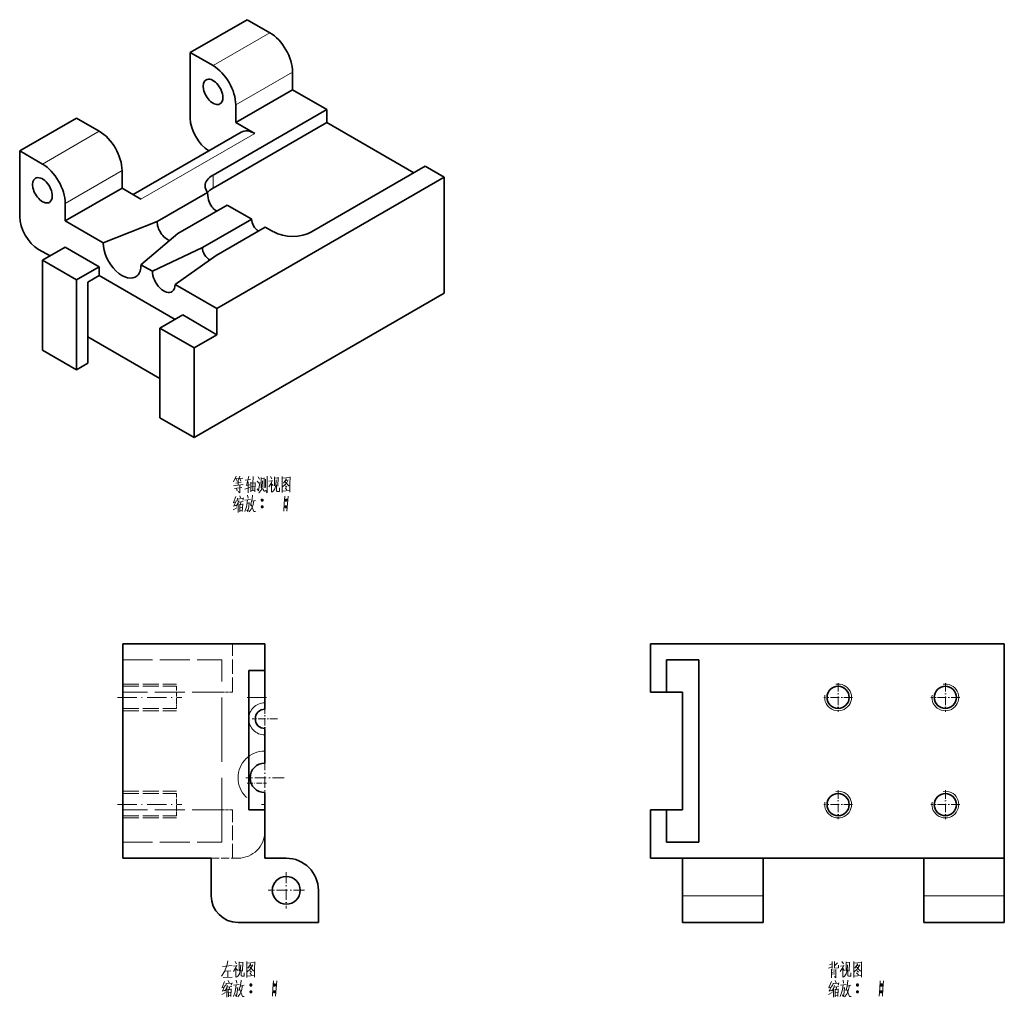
# Model space of a CAD drawing. Extents: x 102 to 469, y 34 to 291.
# Tile 2 of 2: x 286 to 469, y 109 to 291. Entities that reach past the tile are written whole.
import ezdxf

# ---------------------------------------------------------------- set-up
doc = ezdxf.new("R2010")
doc.units = 0
doc.linetypes.add('DASHDOT', pattern=[18.5, 12, -3, 0.5, -3])
doc.linetypes.add('DASHED', pattern=[15, 12, -3])

msp = doc.modelspace()

# ---------------------------------------------------------------- linework, layer by layer
at = {"color": 7, "lineweight": 35, "ltscale": 0.306186}
for p, q in [((328.15, 290.98), (317.54, 284.85)), ((317.54, 272.61), (317.54, 284.85)), ((326.03, 271.79), (336.64, 277.91)), ((296.33, 272.61), (285.72, 266.48)), ((285.72, 254.24), (285.72, 266.48)), ((294.21, 253.42), (304.82, 259.54))]:
    msp.add_line(p, q, dxfattribs=at)
at = {"color": 7, "lineweight": 35, "ltscale": 0.122475}
for p, q in [((328.15, 290.98), (332.39, 288.53)), ((296.33, 272.61), (300.57, 270.16)), ((285.72, 266.48), (289.97, 264.03)), ((296.33, 242.4), (300.57, 244.85)), ((316.13, 235.87), (311.89, 233.42))]:
    msp.add_line(p, q, dxfattribs=at)
at = {"color": 7, "lineweight": 13, "ltscale": 0.306186}
for p, q in [((321.79, 282.41), (332.39, 288.53)), ((326.03, 275.06), (336.64, 281.18)), ((289.97, 264.03), (300.57, 270.16)), ((294.21, 256.69), (304.82, 262.81))]:
    msp.add_line(p, q, dxfattribs=at)
at = {"color": 7, "lineweight": 35, "ltscale": 0.122474}
for p, q in [((317.54, 284.85), (321.79, 282.41)), ((289.97, 246.07), (294.21, 248.52)), ((322.49, 237.09), (322.49, 232.19)), ((322.49, 232.19), (318.25, 229.74))]:
    msp.add_line(p, q, dxfattribs=at)
at = {"color": 7, "lineweight": 35, "ltscale": 0.08165}
for p, q in [((336.64, 281.18), (336.64, 277.91)), ((326.03, 271.79), (326.03, 275.06))]:
    msp.add_line(p, q, dxfattribs=at)
at = {"color": 7, "lineweight": 35, "ltscale": 0.183711}
for p, q in [((343, 274.24), (336.64, 277.91)), ((294.21, 248.52), (300.57, 244.85)), ((289.97, 229.33), (296.33, 225.66))]:
    msp.add_line(p, q, dxfattribs=at)
at = {"color": 7, "lineweight": 35}
for p, q in [((321.79, 261.99), (343, 274.24)), ((321.79, 259.54), (343, 271.79)), ((327.06, 270), (306.89, 258.35)), ((361.38, 263.63), (340.17, 251.38)), ((364.92, 261.58), (322.49, 237.09)), ((364.92, 261.58), (364.92, 239.95)), ((364.92, 239.95), (318.25, 213)), ((331.45, 174.5), (304.95, 174.5)), ((304.95, 174.5), (304.95, 134.5)), ((469.4, 174.5), (403.4, 174.5)), ((469.4, 174.5), (469.4, 134.5)), ((412.4, 137.5), (412.4, 171.5)), ((328.45, 143.5), (328.45, 169.5)), ((409.4, 165.5), (409.4, 143.5)), ((403.4, 134.5), (469.4, 134.5))]:
    msp.add_line(p, q, dxfattribs=at)
at = {"color": 7, "lineweight": 35, "ltscale": 0.061237}
for p, q in [((343, 274.24), (343, 271.79)), ((296.33, 225.66), (298.45, 226.88))]:
    msp.add_line(p, q, dxfattribs=at)
at = {"color": 7, "lineweight": 35, "ltscale": 0.102062}
for p, q in [((329.56, 269.75), (326.03, 271.79)), ((364.92, 261.58), (361.38, 263.63)), ((308.35, 257.5), (304.82, 259.54))]:
    msp.add_line(p, q, dxfattribs=at)
at = {"color": 7, "lineweight": 35, "ltscale": 0.469486}
msp.add_line((343, 271.79), (359.26, 262.4), dxfattribs=at)
at = {"color": 7, "lineweight": 13}
msp.add_line((329.56, 269.75), (308.35, 257.5), dxfattribs=at)
at = {"color": 7, "lineweight": 35, "ltscale": 0.081649}
for p, q in [((304.82, 259.54), (304.82, 262.81)), ((294.21, 256.69), (294.21, 253.42))]:
    msp.add_line(p, q, dxfattribs=at)
at = {"color": 7, "lineweight": 13, "ltscale": 0.061237}
msp.add_line((321.79, 261.99), (321.79, 259.54), dxfattribs=at)
at = {"color": 7, "lineweight": 35, "ltscale": 0.271816}
msp.add_line((311.36, 253.32), (320.77, 258.75), dxfattribs=at)
at = {"color": 7, "lineweight": 35, "ltscale": 0.265361}
for p, q in [((315.25, 251.07), (324.44, 256.38)), ((319.81, 248.44), (329, 253.75))]:
    msp.add_line(p, q, dxfattribs=at)
at = {"color": 7, "lineweight": 35, "ltscale": 0.13166}
msp.add_line((329, 253.75), (324.44, 256.38), dxfattribs=at)
at = {"color": 7, "lineweight": 35, "ltscale": 0.204125}
msp.add_line((294.21, 253.42), (301.28, 249.34), dxfattribs=at)
at = {"color": 7, "lineweight": 35, "ltscale": 0.27085}
msp.add_line((311.36, 253.32), (301.28, 249.34), dxfattribs=at)
at = {"color": 7, "lineweight": 35, "ltscale": 0.265362}
msp.add_line((322.35, 246.97), (331.54, 252.28), dxfattribs=at)
at = {"color": 7, "lineweight": 35, "ltscale": 0.044907}
msp.add_line((333.1, 251.38), (331.54, 252.28), dxfattribs=at)
at = {"color": 7, "lineweight": 35, "ltscale": 0.22552}
msp.add_line((315.25, 251.07), (308.35, 245.25), dxfattribs=at)
at = {"color": 7, "lineweight": 35, "ltscale": 0.061238}
for p, q in [((291.38, 246.89), (289.26, 248.11)), ((308.35, 245.25), (310.47, 244.03)), ((300.57, 243.21), (298.45, 241.99))]:
    msp.add_line(p, q, dxfattribs=at)
at = {"color": 7, "lineweight": 35, "ltscale": 0.258072}
msp.add_line((319.81, 248.44), (310.47, 244.03), dxfattribs=at)
at = {"color": 7, "lineweight": 35, "ltscale": 0.233666}
msp.add_line((322.35, 246.97), (314.72, 241.58), dxfattribs=at)
at = {"color": 7, "lineweight": 35, "ltscale": 0.183712}
for p, q in [((296.33, 242.4), (289.97, 246.07)), ((316.13, 235.87), (322.49, 232.19)), ((318.25, 229.74), (311.89, 233.42)), ((311.89, 216.68), (318.25, 213))]:
    msp.add_line(p, q, dxfattribs=at)
at = {"color": 7, "lineweight": 35, "ltscale": 0.418455}
for p, q in [((289.97, 246.07), (289.97, 229.33)), ((311.89, 233.42), (311.89, 216.68))]:
    msp.add_line(p, q, dxfattribs=at)
at = {"color": 7, "lineweight": 35, "ltscale": 0.040825}
msp.add_line((300.57, 244.85), (300.57, 243.21), dxfattribs=at)
at = {"color": 7, "lineweight": 35, "ltscale": 0.408248}
msp.add_line((314.72, 235.05), (300.57, 243.21), dxfattribs=at)
at = {"color": 7, "lineweight": 35, "ltscale": 0.418454}
for p, q in [((296.33, 242.4), (296.33, 225.66)), ((318.25, 229.74), (318.25, 213))]:
    msp.add_line(p, q, dxfattribs=at)
at = {"color": 7, "lineweight": 35, "ltscale": 0.37763}
msp.add_line((298.45, 241.99), (298.45, 226.88), dxfattribs=at)
at = {"color": 7, "lineweight": 35, "ltscale": 0.255155}
msp.add_line((298.45, 231.78), (298.45, 241.99), dxfattribs=at)
at = {"color": 7, "lineweight": 35, "ltscale": 0.224536}
msp.add_line((314.72, 241.58), (322.49, 237.09), dxfattribs=at)
at = {"color": 7, "lineweight": 35, "ltscale": 0.387836}
msp.add_line((298.45, 231.78), (311.89, 224.03), dxfattribs=at)
at = {"color": 7, "linetype": 'DASHED', "lineweight": 13, "ltscale": 0.225}
for p, q in [((325.45, 165.5), (325.45, 174.5)), ((325.45, 134.5), (325.45, 143.5))]:
    msp.add_line(p, q, dxfattribs=at)
at = {"color": 7, "lineweight": 35, "ltscale": 0.125}
for p, q in [((331.45, 174.5), (331.45, 169.5)), ((331.45, 164.5), (331.45, 169.5)), ((409.4, 127.5), (409.4, 122.5)), ((424.4, 122.5), (424.4, 127.5)), ((454.4, 127.5), (454.4, 122.5)), ((469.4, 127.5), (469.4, 122.5))]:
    msp.add_line(p, q, dxfattribs=at)
at = {"color": 7, "lineweight": 35, "ltscale": 0.225}
for p, q in [((403.4, 165.5), (403.4, 174.5)), ((331.45, 143.5), (331.45, 134.5)), ((403.4, 134.5), (403.4, 143.5))]:
    msp.add_line(p, q, dxfattribs=at)
at = {"color": 7, "linetype": 'DASHED', "lineweight": 13, "ltscale": 0.4625}
for p, q in [((304.95, 171.5), (323.45, 171.5)), ((323.45, 165.5), (304.95, 165.5)), ((323.45, 143.5), (304.95, 143.5)), ((304.95, 137.5), (323.45, 137.5))]:
    msp.add_line(p, q, dxfattribs=at)
at = {"color": 7, "linetype": 'DASHED', "lineweight": 13}
msp.add_line((323.45, 137.5), (323.45, 171.5), dxfattribs=at)
at = {"color": 7, "lineweight": 35, "ltscale": 0.15}
for p, q in [((406.4, 171.5), (406.4, 165.5)), ((406.4, 171.5), (412.4, 171.5)), ((406.4, 143.5), (406.4, 137.5)), ((412.4, 137.5), (406.4, 137.5)), ((341.45, 122.5), (341.45, 128.5))]:
    msp.add_line(p, q, dxfattribs=at)
at = {"color": 7, "lineweight": 35, "ltscale": 0.075}
for p, q in [((331.45, 169.5), (328.45, 169.5)), ((403.4, 165.5), (406.4, 165.5)), ((409.4, 165.5), (406.4, 165.5)), ((331.45, 143.5), (328.45, 143.5)), ((403.4, 143.5), (406.4, 143.5)), ((409.4, 143.5), (406.4, 143.5))]:
    msp.add_line(p, q, dxfattribs=at)
at = {"color": 7, "linetype": 'DASHDOT', "lineweight": 13, "ltscale": 0.134355}
for p, q in [((438.4, 167.19), (438.4, 161.81)), ((458.4, 167.19), (458.4, 161.81)), ((441.09, 164.5), (435.71, 164.5)), ((461.09, 164.5), (455.71, 164.5)), ((438.4, 147.19), (438.4, 141.81)), ((458.4, 147.19), (458.4, 141.81)), ((441.09, 144.5), (435.71, 144.5)), ((461.09, 144.5), (455.71, 144.5))]:
    msp.add_line(p, q, dxfattribs=at)
at = {"color": 7, "linetype": 'DASHED', "lineweight": 13, "ltscale": 0.25}
for p, q in [((304.95, 167), (314.95, 167)), ((304.95, 167), (314.95, 167)), ((304.95, 166.57), (314.95, 166.57)), ((304.95, 166.57), (314.95, 166.57)), ((304.95, 162.43), (314.95, 162.43)), ((304.95, 162.43), (314.95, 162.43)), ((304.95, 162), (314.95, 162)), ((304.95, 162), (314.95, 162)), ((304.95, 147), (314.95, 147)), ((304.95, 147), (314.95, 147)), ((304.95, 146.57), (314.95, 146.57)), ((304.95, 146.57), (314.95, 146.57)), ((304.95, 142.43), (314.95, 142.43)), ((304.95, 142.43), (314.95, 142.43)), ((304.95, 142), (314.95, 142)), ((304.95, 142), (314.95, 142))]:
    msp.add_line(p, q, dxfattribs=at)
at = {"color": 7, "linetype": 'DASHED', "lineweight": 13, "ltscale": 0.076449}
for p, q in [((314.95, 163.51), (314.95, 166.57)), ((314.95, 143.51), (314.95, 146.57))]:
    msp.add_line(p, q, dxfattribs=at)
at = {"color": 7, "linetype": 'DASHED', "lineweight": 13, "ltscale": 0.05}
for p, q in [((325.45, 165.5), (323.45, 165.5)), ((325.45, 143.5), (323.45, 143.5))]:
    msp.add_line(p, q, dxfattribs=at)
at = {"color": 7, "linetype": 'DASHDOT', "lineweight": 13, "ltscale": 0.3}
for p, q in [((303.95, 164.5), (315.95, 164.5)), ((303.95, 144.5), (315.95, 144.5))]:
    msp.add_line(p, q, dxfattribs=at)
at = {"color": 7, "linetype": 'DASHED', "lineweight": 13, "ltscale": 0.026901}
for p, q in [((314.95, 162.43), (314.95, 163.51)), ((314.95, 142.43), (314.95, 143.51))]:
    msp.add_line(p, q, dxfattribs=at)
at = {"color": 7, "linetype": 'DASHDOT', "lineweight": 13, "ltscale": 0.089999}
for p, q in [((328.15, 164.5), (331.75, 164.5)), ((328.15, 148.5), (331.75, 148.5))]:
    msp.add_line(p, q, dxfattribs=at)
at = {"color": 7, "lineweight": 13, "ltscale": 0.075}
msp.add_line((331.45, 164.5), (328.45, 164.5), dxfattribs=at)
at = {"color": 7, "lineweight": 35, "ltscale": 0.055}
msp.add_line((331.45, 164.5), (331.45, 162.3), dxfattribs=at)
at = {"color": 7, "linetype": 'DASHDOT', "lineweight": 13, "ltscale": 0.117}
for p, q in [((331.45, 162.84), (331.45, 158.16)), ((333.79, 160.5), (329.11, 160.5))]:
    msp.add_line(p, q, dxfattribs=at)
at = {"color": 7, "lineweight": 35, "ltscale": 0.16125}
msp.add_line((331.45, 158.7), (331.45, 152.25), dxfattribs=at)
at = {"color": 7, "linetype": 'DASHDOT', "lineweight": 13, "ltscale": 0.17875}
msp.add_line((331.45, 153.07), (331.45, 145.93), dxfattribs=at)
at = {"color": 7, "linetype": 'DASHDOT', "lineweight": 13, "ltscale": 0.178751}
msp.add_line((335.03, 149.5), (327.88, 149.5), dxfattribs=at)
at = {"color": 7, "lineweight": 13, "ltscale": 0.010957}
msp.add_line((328.89, 148.5), (328.45, 148.5), dxfattribs=at)
at = {"color": 7, "lineweight": 35, "ltscale": 0.08125}
msp.add_line((331.45, 143.5), (331.45, 146.75), dxfattribs=at)
at = {"color": 7, "lineweight": 35, "ltscale": 0.4125}
msp.add_line((321.45, 134.5), (304.95, 134.5), dxfattribs=at)
at = {"color": 7, "lineweight": 35, "ltscale": 0.175}
for p, q in [((321.45, 134.5), (321.45, 127.5)), ((409.4, 134.5), (409.4, 127.5)), ((424.4, 134.5), (424.4, 127.5)), ((454.4, 134.5), (454.4, 127.5)), ((469.4, 134.5), (469.4, 127.5))]:
    msp.add_line(p, q, dxfattribs=at)
at = {"color": 7, "linetype": 'DASHED', "lineweight": 13, "ltscale": 0.125}
msp.add_line((321.45, 134.5), (326.45, 134.5), dxfattribs=at)
at = {"color": 7, "lineweight": 35, "ltscale": 0.1}
msp.add_line((335.45, 134.5), (331.45, 134.5), dxfattribs=at)
at = {"color": 7, "linetype": 'DASHDOT', "lineweight": 13, "ltscale": 0.169}
for p, q in [((335.45, 131.88), (335.45, 125.12)), ((338.83, 128.5), (332.07, 128.5))]:
    msp.add_line(p, q, dxfattribs=at)
at = {"color": 7, "lineweight": 13, "ltscale": 0.375}
for p, q in [((424.4, 127.5), (409.4, 127.5)), ((469.4, 127.5), (454.4, 127.5))]:
    msp.add_line(p, q, dxfattribs=at)
at = {"color": 7, "lineweight": 35, "ltscale": 0.375}
for p, q in [((326.45, 122.5), (341.45, 122.5)), ((424.4, 122.5), (409.4, 122.5)), ((469.4, 122.5), (454.4, 122.5))]:
    msp.add_line(p, q, dxfattribs=at)
at = {"color": 7, "lineweight": 35}
msp.add_lwpolyline([(320.77, 258.75), (320.82, 258.08), (320.96, 257.38), (321.21, 256.69), (321.38, 256.36), (321.58, 256.06), (321.79, 255.82)], dxfattribs=at)
at = {"color": 7, "lineweight": 13}
for points in [[(326.13, 205.79), (325.6, 204.71)], [(326.79, 205.79), (326.44, 204.81)], [(328.44, 205.79), (328.02, 204.08)], [(329.28, 205.72), (329.24, 204.39), (329.21, 203.06)], [(331.87, 205.79), (331.87, 204.25), (331.87, 202.71)], [(332.5, 205.72), (332.78, 205.3)], [(334.7, 205.72), (334.7, 204.25), (334.7, 202.75)], [(327.39, 204.25), (325.6, 204.01)], [(325.92, 205.34), (326.51, 205.44)], [(326.02, 204.5), (327.04, 204.64)], [(326.27, 204.85), (326.06, 205.34)], [(326.51, 204.15), (326.51, 204.85)], [(326.65, 205.34), (327.32, 205.44)], [(326.79, 205.34), (327, 204.88)], [(326.79, 204.08), (326.79, 202.68)], [(327.81, 205.06), (328.75, 205.16)], [(327.95, 204.04), (328.65, 204.15)], [(328.37, 204.71), (328.37, 202.71)], [(328.82, 202.89), (328.82, 204.67)], [(328.82, 204.46), (329.63, 204.57)], [(329.66, 204.64), (329.59, 202.89)], [(330.05, 204.85), (330.33, 204.46)], [(330.22, 205.69), (330.47, 205.2)], [(330.54, 204.6), (330.26, 203.03)], [(330.75, 203.59), (330.75, 205.55)], [(330.75, 205.3), (331.31, 205.37)], [(331.03, 204.95), (330.96, 203.83)], [(331.31, 205.51), (331.31, 203.62)], [(331.59, 203.69), (331.59, 205.2)], [(332.85, 205.06), (332.67, 204.57), (332.18, 203.83)], [(332.22, 204.85), (332.78, 204.92)], [(332.67, 204.57), (332.67, 202.78)], [(332.67, 204.39), (332.99, 204.08)], [(333.27, 205.69), (333.27, 204.01)], [(333.93, 205.51), (333.27, 205.44)], [(333.48, 204.04), (333.3, 203.41)], [(333.58, 205.09), (333.48, 204.04)], [(333.62, 203.06), (333.62, 204.15)], [(333.86, 203.94), (333.93, 205.62)], [(334.7, 205.69), (334.7, 204.29), (334.7, 202.89)], [(336.17, 205.55), (334.7, 205.41)], [(334.77, 203.8), (335.26, 204.22)], [(335.47, 205.27), (334.91, 204.46)], [(335.23, 204.71), (335.93, 203.97)], [(335.26, 204.92), (335.72, 204.99)], [(335.26, 204.22), (335.47, 204.5)], [(335.33, 204.01), (335.58, 203.73)], [(335.47, 204.5), (335.82, 205.13)], [(335.93, 203.97), (336.1, 204.01)], [(336.14, 202.92), (336.14, 204.29), (336.17, 205.69)], [(325.78, 203.52), (327.14, 203.69)], [(326.16, 203.52), (326.3, 203.03)], [(326.79, 202.71), (326.79, 202.68), (326.48, 202.96)], [(326.76, 202.15), (326.93, 201.77)], [(328.68, 203.66), (327.74, 203.34)], [(328.23, 202.22), (328.33, 201.66)], [(328.82, 203.03), (329.59, 203.1)], [(328.96, 203.8), (329.49, 203.87)], [(329.14, 202.26), (329.07, 201.52)], [(330.26, 203.03), (330.05, 203.45)], [(330.36, 202.71), (330.78, 203.2)], [(330.78, 203.2), (330.96, 203.83)], [(331.38, 202.96), (331.03, 203.48)], [(331.87, 202.71), (331.55, 203.17)], [(332.78, 202.78), (333.06, 203.06)], [(333.06, 203.06), (333.3, 203.41)], [(333.76, 202.96), (333.62, 203.06)], [(334.18, 202.96), (333.76, 202.96)], [(334.18, 203.59), (334.18, 202.96)], [(334.7, 202.99), (336.07, 203.1)], [(335.19, 202.08), (335.09, 200.68), (334.98, 199.28)], [(335.23, 203.62), (335.58, 203.24)], [(335.79, 202.08), (335.68, 200.68), (335.58, 199.28)], [(336.14, 202.82), (336.14, 202.92), (336.07, 203.1)], [(325.99, 200.96), (325.57, 200.82)], [(326.06, 201.98), (325.6, 200.89)], [(325.64, 200.19), (326.16, 200.37)], [(326.13, 201.21), (325.67, 200.19)], [(326.44, 200.68), (326.13, 200.19)], [(326.37, 201.66), (326.27, 201.1)], [(326.37, 201.52), (327.42, 201.66)], [(326.62, 201.24), (326.44, 200.68)], [(326.48, 200.75), (326.48, 199.04)], [(326.69, 200.96), (327.39, 201.07)], [(326.76, 200.54), (326.79, 199.14)], [(326.76, 200.44), (327.28, 200.51)], [(327, 201), (326.93, 200.44)], [(327.32, 200.61), (327.25, 199.21)], [(327.46, 201.77), (327.32, 201.31)], [(328.23, 201.38), (328.12, 200.47), (328.02, 200.05), (327.7, 199.18)], [(327.74, 201.31), (328.79, 201.45)], [(328.54, 200.89), (328.44, 200.05), (328.3, 199.21), (328.09, 199.49)], [(328.16, 200.72), (328.54, 200.79)], [(328.93, 200.89), (328.75, 200.33)], [(328.86, 200.65), (329.42, 199.21)], [(329.07, 201.52), (328.93, 200.89)], [(329.21, 200.26), (328.93, 199.63)], [(329, 201.14), (329.7, 201.28)], [(329.42, 201.21), (329.21, 200.26)], [(330.75, 201.35), (331.13, 201.35)], [(330.78, 201.45), (331.1, 201.45)], [(330.78, 201.21), (331.1, 201.21)], [(335.19, 201.35), (335.58, 201.35)], [(335.23, 201.45), (335.54, 201.45)], [(335.23, 201.21), (335.54, 201.21)], [(325.53, 199.53), (326.23, 199.91)], [(326.79, 199.88), (327.18, 199.95)], [(327.25, 199.39), (326.83, 199.32)], [(328.93, 199.63), (328.54, 199.11)], [(329.42, 199.21), (329.73, 199.21)], [(330.75, 200.09), (331.13, 200.09)], [(330.78, 200.19), (331.1, 200.19)], [(330.78, 199.95), (331.1, 199.95)], [(335.19, 200.09), (335.58, 200.09)], [(335.23, 200.19), (335.54, 200.19)], [(335.23, 199.95), (335.54, 199.95)], [(323.55, 114.31), (325.37, 114.45)], [(324.36, 114.38), (323.9, 113.33)], [(324.57, 115.32), (324.36, 114.38)], [(326.25, 114.56), (326.07, 114.07), (325.58, 113.33)], [(325.62, 114.35), (326.18, 114.42)], [(325.9, 115.22), (326.18, 114.8)], [(326.07, 114.07), (326.07, 112.28)], [(326.07, 113.89), (326.39, 113.57)], [(326.67, 115.18), (326.67, 113.5)], [(327.33, 115.01), (326.67, 114.94)], [(326.98, 114.59), (326.88, 113.54)], [(327.26, 113.43), (327.33, 115.11)], [(328.1, 115.22), (328.1, 113.75), (328.1, 112.25)], [(328.1, 115.18), (328.1, 113.79), (328.1, 112.39)], [(329.57, 115.04), (328.1, 114.9)], [(328.87, 114.76), (328.31, 113.96)], [(328.63, 114.21), (329.33, 113.47)], [(328.66, 114.42), (329.12, 114.49)], [(328.66, 113.71), (328.87, 114)], [(328.87, 114), (329.22, 114.62)], [(329.54, 112.42), (329.54, 113.79), (329.57, 115.18)], [(436.58, 113.96), (437.31, 114.24)], [(436.79, 114.62), (437.31, 114.76)], [(437.31, 115.22), (437.31, 113.89)], [(437.7, 115.22), (437.7, 114.14)], [(438.26, 114.94), (437.7, 114.42)], [(437.7, 114.14), (437.8, 114)], [(437.8, 114), (438.5, 114.03)], [(438.5, 114.03), (438.47, 114.52)], [(439.45, 114.56), (439.27, 114.07), (438.78, 113.33)], [(438.82, 114.35), (439.38, 114.42)], [(439.1, 115.22), (439.38, 114.8)], [(439.27, 114.07), (439.27, 112.28)], [(439.27, 113.89), (439.59, 113.57)], [(439.87, 115.18), (439.87, 113.5)], [(440.53, 115.01), (439.87, 114.94)], [(440.18, 114.59), (440.08, 113.54)], [(440.46, 113.43), (440.53, 115.11)], [(441.3, 115.22), (441.3, 113.75), (441.3, 112.25)], [(441.3, 115.18), (441.3, 113.79), (441.3, 112.39)], [(442.77, 115.04), (441.3, 114.9)], [(442.07, 114.76), (441.51, 113.96)], [(441.83, 114.21), (442.53, 113.47)], [(441.86, 114.42), (442.32, 114.49)], [(441.86, 113.71), (442.07, 114)], [(442.07, 114), (442.42, 114.62)], [(442.74, 112.42), (442.74, 113.79), (442.77, 115.18)], [(323.9, 113.33), (323.34, 112.46)], [(323.66, 112.21), (325.37, 112.32)], [(324.04, 113.4), (325.13, 113.5)], [(324.57, 113.43), (324.53, 112.25)], [(326.18, 112.28), (326.46, 112.56)], [(326.46, 112.56), (326.7, 112.91)], [(326.88, 113.54), (326.7, 112.91)], [(327.02, 112.56), (327.02, 113.64)], [(327.16, 112.46), (327.02, 112.56)], [(327.58, 112.46), (327.16, 112.46)], [(327.58, 113.08), (327.58, 112.46)], [(328.1, 112.49), (329.47, 112.6)], [(328.17, 113.29), (328.66, 113.71)], [(328.63, 113.12), (328.98, 112.74)], [(328.73, 113.5), (328.98, 113.22)], [(329.33, 113.47), (329.5, 113.5)], [(329.54, 112.32), (329.54, 112.42), (329.47, 112.6)], [(437.14, 113.79), (437.14, 112.14)], [(437.14, 113.61), (437.98, 113.68)], [(437.14, 113.19), (437.8, 113.26)], [(437.14, 112.88), (437.8, 112.94)], [(437.98, 112.18), (437.7, 112.42)], [(437.98, 113.75), (437.98, 112.18)], [(439.38, 112.28), (439.66, 112.56)], [(439.66, 112.56), (439.9, 112.91)], [(440.08, 113.54), (439.9, 112.91)], [(440.22, 112.56), (440.22, 113.64)], [(440.36, 112.46), (440.22, 112.56)], [(440.78, 112.46), (440.36, 112.46)], [(440.78, 113.08), (440.78, 112.46)], [(441.3, 112.49), (442.67, 112.6)], [(441.37, 113.29), (441.86, 113.71)], [(441.83, 113.12), (442.18, 112.74)], [(441.93, 113.5), (442.18, 113.22)], [(442.53, 113.47), (442.7, 113.5)], [(442.74, 112.32), (442.74, 112.42), (442.67, 112.6)], [(323.87, 110.46), (323.45, 110.32)], [(323.94, 111.47), (323.48, 110.39)], [(324.01, 110.71), (323.55, 109.69)], [(324.25, 111.16), (324.15, 110.6)], [(324.25, 111.02), (325.3, 111.16)], [(324.5, 110.74), (324.32, 110.18)], [(324.36, 110.25), (324.36, 108.54)], [(324.57, 110.46), (325.27, 110.57)], [(324.64, 111.65), (324.81, 111.26)], [(324.88, 110.5), (324.81, 109.93)], [(325.34, 111.26), (325.2, 110.81)], [(326.11, 110.88), (326, 109.97), (325.9, 109.55), (325.58, 108.68)], [(325.62, 110.81), (326.67, 110.95)], [(326.42, 110.39), (326.32, 109.55), (326.18, 108.71), (325.97, 108.99)], [(326.04, 110.22), (326.42, 110.29)], [(326.11, 111.72), (326.21, 111.16)], [(326.81, 110.39), (326.63, 109.83)], [(326.95, 111.02), (326.81, 110.39)], [(326.88, 110.64), (327.58, 110.78)], [(327.02, 111.75), (326.95, 111.02)], [(327.3, 110.71), (327.09, 109.76)], [(328.63, 110.85), (329.01, 110.85)], [(328.66, 110.95), (328.98, 110.95)], [(328.66, 110.71), (328.98, 110.71)], [(333.07, 111.58), (332.97, 110.18), (332.86, 108.78)], [(333.07, 110.85), (333.46, 110.85)], [(333.11, 110.95), (333.42, 110.95)], [(333.11, 110.71), (333.42, 110.71)], [(333.67, 111.58), (333.56, 110.18), (333.46, 108.78)], [(437.07, 110.46), (436.65, 110.32)], [(437.14, 111.47), (436.68, 110.39)], [(437.21, 110.71), (436.75, 109.69)], [(437.45, 111.16), (437.35, 110.6)], [(437.45, 111.02), (438.5, 111.16)], [(437.7, 110.74), (437.52, 110.18)], [(437.56, 110.25), (437.56, 108.54)], [(437.77, 110.46), (438.47, 110.57)], [(437.84, 111.65), (438.01, 111.26)], [(438.08, 110.5), (438.01, 109.93)], [(438.54, 111.26), (438.4, 110.81)], [(439.31, 110.88), (439.2, 109.97), (439.1, 109.55), (438.78, 108.68)], [(438.82, 110.81), (439.87, 110.95)], [(439.62, 110.39), (439.52, 109.55), (439.38, 108.71), (439.17, 108.99)], [(439.24, 110.22), (439.62, 110.29)], [(439.31, 111.72), (439.41, 111.16)], [(440.01, 110.39), (439.83, 109.83)], [(440.15, 111.02), (440.01, 110.39)], [(440.08, 110.64), (440.78, 110.78)], [(440.22, 111.75), (440.15, 111.02)], [(440.5, 110.71), (440.29, 109.76)], [(441.83, 110.85), (442.21, 110.85)], [(441.86, 110.95), (442.18, 110.95)], [(441.86, 110.71), (442.18, 110.71)], [(446.27, 111.58), (446.17, 110.18), (446.06, 108.78)], [(446.27, 110.85), (446.66, 110.85)], [(446.31, 110.95), (446.62, 110.95)], [(446.31, 110.71), (446.62, 110.71)], [(446.87, 111.58), (446.76, 110.18), (446.66, 108.78)], [(323.41, 109.03), (324.11, 109.41)], [(323.52, 109.69), (324.04, 109.86)], [(324.32, 110.18), (324.01, 109.69)], [(324.64, 110.04), (324.67, 108.64)], [(324.64, 109.93), (325.16, 110)], [(324.67, 109.38), (325.06, 109.44)], [(325.13, 108.89), (324.71, 108.82)], [(325.2, 110.11), (325.13, 108.71)], [(326.81, 109.13), (326.42, 108.61)], [(326.74, 110.14), (327.3, 108.71)], [(327.09, 109.76), (326.81, 109.13)], [(327.3, 108.71), (327.61, 108.71)], [(328.63, 109.58), (329.01, 109.58)], [(328.66, 109.69), (328.98, 109.69)], [(328.66, 109.44), (328.98, 109.44)], [(333.07, 109.58), (333.46, 109.58)], [(333.11, 109.69), (333.42, 109.69)], [(333.11, 109.44), (333.42, 109.44)], [(436.61, 109.03), (437.31, 109.41)], [(436.72, 109.69), (437.24, 109.86)], [(437.52, 110.18), (437.21, 109.69)], [(437.84, 110.04), (437.87, 108.64)], [(437.84, 109.93), (438.36, 110)], [(437.87, 109.38), (438.26, 109.44)], [(438.33, 108.89), (437.91, 108.82)], [(438.4, 110.11), (438.33, 108.71)], [(440.01, 109.13), (439.62, 108.61)], [(439.94, 110.14), (440.5, 108.71)], [(440.29, 109.76), (440.01, 109.13)], [(440.5, 108.71), (440.81, 108.71)], [(441.83, 109.58), (442.21, 109.58)], [(441.86, 109.69), (442.18, 109.69)], [(441.86, 109.44), (442.18, 109.44)], [(446.27, 109.58), (446.66, 109.58)], [(446.31, 109.69), (446.62, 109.69)], [(446.31, 109.44), (446.62, 109.44)]]:
    msp.add_lwpolyline(points, dxfattribs=at)
for points in [[(330.85, 201.14), (331.03, 201.14), (331.13, 201.24), (331.13, 201.42), (331.03, 201.52), (330.85, 201.52), (330.75, 201.42), (330.75, 201.24)], [(330.85, 199.88), (331.03, 199.88), (331.13, 199.98), (331.13, 200.16), (331.03, 200.26), (330.85, 200.26), (330.75, 200.16), (330.75, 199.98)], [(335.3, 201.14), (335.47, 201.14), (335.58, 201.24), (335.58, 201.42), (335.47, 201.52), (335.3, 201.52), (335.19, 201.42), (335.19, 201.24)], [(335.3, 199.88), (335.47, 199.88), (335.58, 199.98), (335.58, 200.16), (335.47, 200.26), (335.3, 200.26), (335.19, 200.16), (335.19, 199.98)], [(328.73, 110.64), (328.91, 110.64), (329.01, 110.74), (329.01, 110.92), (328.91, 111.02), (328.73, 111.02), (328.63, 110.92), (328.63, 110.74)], [(333.18, 110.64), (333.35, 110.64), (333.46, 110.74), (333.46, 110.92), (333.35, 111.02), (333.18, 111.02), (333.07, 110.92), (333.07, 110.74)], [(441.93, 110.64), (442.11, 110.64), (442.21, 110.74), (442.21, 110.92), (442.11, 111.02), (441.93, 111.02), (441.83, 110.92), (441.83, 110.74)], [(446.38, 110.64), (446.55, 110.64), (446.66, 110.74), (446.66, 110.92), (446.55, 111.02), (446.38, 111.02), (446.27, 110.92), (446.27, 110.74)], [(328.73, 109.38), (328.91, 109.38), (329.01, 109.48), (329.01, 109.65), (328.91, 109.76), (328.73, 109.76), (328.63, 109.65), (328.63, 109.48)], [(333.18, 109.38), (333.35, 109.38), (333.46, 109.48), (333.46, 109.65), (333.35, 109.76), (333.18, 109.76), (333.07, 109.65), (333.07, 109.48)], [(441.93, 109.38), (442.11, 109.38), (442.21, 109.48), (442.21, 109.65), (442.11, 109.76), (441.93, 109.76), (441.83, 109.65), (441.83, 109.48)], [(446.38, 109.38), (446.55, 109.38), (446.66, 109.48), (446.66, 109.65), (446.55, 109.76), (446.38, 109.76), (446.27, 109.65), (446.27, 109.48)]]:
    msp.add_lwpolyline(points, close=True, dxfattribs=at)
at = {"color": 7, "lineweight": 35}
for centre, radius in [((438.4, 164.5), 2.07), ((458.4, 164.5), 2.07), ((438.4, 144.5), 2.07), ((458.4, 144.5), 2.07), ((335.45, 128.5), 2.6)]:
    msp.add_circle(centre, radius, dxfattribs=at)
at = {"color": 7, "lineweight": 13}
for centre in [(438.4, 164.5), (458.4, 164.5), (438.4, 144.5), (458.4, 144.5)]:
    msp.add_arc(centre, 2.5, 170, 100, dxfattribs=at)
at = {"color": 7, "linetype": 'DASHED', "lineweight": 13}
for centre, radius, start, end in [((331.45, 160.5), 3, 90.0015, 269.9985), ((331.45, 149.5), 5, 90.0015, 269.9985), ((326.45, 139.5), 5, 270, 360)]:
    msp.add_arc(centre, radius, start, end, dxfattribs=at)
at = {"color": 7, "lineweight": 35}
for centre, radius, start, end in [((331.45, 160.5), 1.8, 90, 270), ((331.45, 149.5), 2.75, 90, 270), ((335.45, 128.5), 6, 0, 90), ((326.45, 127.5), 5, 180, 270)]:
    msp.add_arc(centre, radius, start, end, dxfattribs=at)
for centre, major_axis, start_param, end_param in [((332.39, 283.63), (-3, 5.2), 3.926991, 5.497787), ((321.79, 277.51), (-3, 5.2), 3.926991, 5.497787), ((321.79, 277.51), (-1.3, 2.25), 6.283185, 9.424778), ((321.79, 277.51), (-1.3, 2.25), 3.926991, 6.283185), ((321.79, 277.51), (-1.3, 2.25), 3.141593, 3.926991), ((321.08, 270.57), (-2.5, 4.33), 0.785398, 2.342104), ((300.57, 265.26), (3, -5.2), 0.785398, 2.356194), ((329.56, 265.67), (-2.5, 4.33), 5.497787, 6.283185), ((289.97, 259.14), (-3, 5.2), 3.926991, 5.497787), ((289.97, 259.14), (-1.3, 2.25), 0, 3.141593), ((289.97, 259.14), (-1.3, 2.25), 3.926991, 6.283185), ((325.32, 259.95), (5, 0), 2.356194, 3.141593), ((325.32, 259.95), (5, 0), 3.141593, 3.56942), ((325.32, 257.5), (5, 0), 2.356194, 2.71349), ((289.97, 259.14), (-1.3, 2.25), 3.141593, 3.926991), ((322.49, 257.5), (-1.38, 2.38), 1.984026, 2.356197), ((289.26, 252.2), (-2.5, 4.33), 0.785398, 2.356194), ((330.27, 253.01), (-0.9, 1.56), 0.785398, 2.356194), ((313.3, 252.2), (1.38, -2.38), 3.926991, 5.703884), ((336.64, 253.42), (5, 0), 3.926991, 5.497787), ((304.82, 247.3), (-2.5, 4.33), 0.785425, 3.274566), ((321.08, 247.7), (0.9, -1.56), 3.926991, 5.603598), ((304.82, 247.3), (-2.5, 4.33), 3.274566, 3.926964), ((312.59, 242.81), (-1.5, 2.6), 0.785425, 3.212439), ((312.59, 242.81), (-1.5, 2.6), 3.212439, 3.926964)]:
    msp.add_ellipse(centre, major_axis=major_axis, ratio=0.57735, start_param=start_param, end_param=end_param, dxfattribs=at)

doc.saveas('drawing.dxf')
